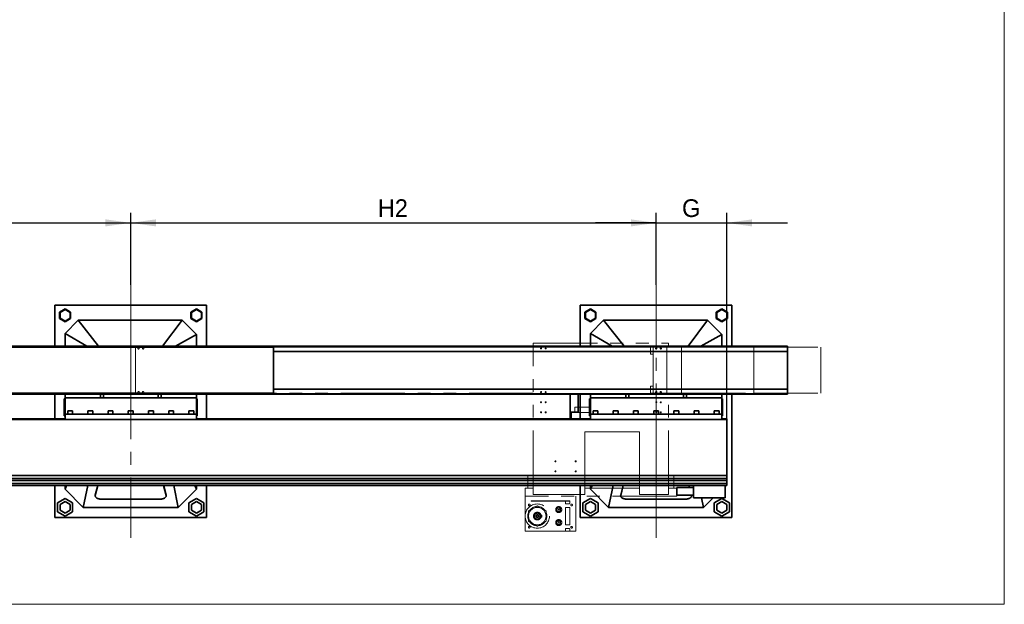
# Model space of a CAD drawing. Header units: millimetres. Extents: x 21 to 401, y 28 to 281.
# Tile 2 of 7: x 98 to 196, y 28 to 86. Entities that reach past the tile are written whole.
import ezdxf

# ---------------------------------------------------------------- set-up
doc = ezdxf.new("R2010")
doc.units = ezdxf.units.MM
for name, pattern in [('SLD-Durchgehend', [0]), ('SLD-Phantom', [12.7, 6.35, -1.27, 1.27, -1.27, 1.27, -1.27]), ('SLD-Punktstrich', [19.05, 15.24, -1.27, 1.27, -1.27])]:
    doc.linetypes.add(name, pattern=pattern)
doc.layers.add('KOPF', color=7, linetype='SLD-Durchgehend')
doc.styles.add('SLDTEXTSTYLE1', font='GIL_____.TTF')
doc.dimstyles.new('SLDDIMSTYLE0', dxfattribs={"dimtxt": 1.75, "dimasz": 2.5, "dimexe": 0, "dimexo": 0.0625, "dimgap": 0.4375, "dimtad": 1, "dimlfac": 50, "dimrnd": 1e-09, "dimzin": 12, "dimdsep": 46, "dimtxsty": 'SLDTEXTSTYLE1', "dimsah": 1, "dimcen": 0.09, "dimadec": 0, "dimazin": 3, "dimtfac": 1, "dimtofl": 0, "dimtmove": 0, "dimatfit": 3, "dimfxl": 1, "dimfrac": 2, "dimtolj": 1, "dimtzin": 12, "dimarcsym": 0})
doc.dimstyles.new('SLDDIMSTYLE3', dxfattribs={"dimtxt": 1.75, "dimasz": 2.5, "dimexe": 0, "dimexo": 0.0625, "dimgap": 0.4375, "dimtad": 1, "dimlfac": 50, "dimrnd": 1e-09, "dimzin": 12, "dimdsep": 46, "dimtxsty": 'SLDTEXTSTYLE1', "dimsah": 1, "dimcen": 0.09, "dimadec": 0, "dimazin": 3, "dimtfac": 1, "dimtmove": 0, "dimatfit": 0, "dimfxl": 1, "dimfrac": 2, "dimtolj": 1, "dimtzin": 12, "dimarcsym": 0})

# ---------------------------------------------------------------- blocks, each defined once
blk = doc.blocks.new('_D_13')
at = {"layer": 'KOPF'}
for p, q in [((55.273, 59.919), (55.273, 67.059)), ((109.273, 59.919), (109.273, 67.059)), ((55.273, 66.059), (109.273, 66.059))]:
    blk.add_line(p, q, dxfattribs=at)
for points in [[(55.273, 66.059), (57.773, 65.709), (57.773, 66.409)], [(109.273, 66.059), (106.773, 66.409), (106.773, 65.709)]]:
    blk.add_solid(points, dxfattribs=at)
at = {"layer": 'KOPF', "insert": (80.716, 68.391), "char_height": 1.75, "attachment_point": 1, "style": 'SLDTEXTSTYLE1'}
blk.add_mtext('H1', dxfattribs=at)
blk = doc.blocks.new('_D_14')
at = {"layer": 'KOPF'}
for p, q in [((109.273, 59.919), (109.273, 67.059)), ((161.273, 59.919), (161.273, 67.059)), ((109.273, 66.059), (161.273, 66.059))]:
    blk.add_line(p, q, dxfattribs=at)
for points in [[(109.273, 66.059), (111.773, 65.709), (111.773, 66.409)], [(161.273, 66.059), (158.773, 66.409), (158.773, 65.709)]]:
    blk.add_solid(points, dxfattribs=at)
at = {"layer": 'KOPF', "insert": (133.716, 68.391), "char_height": 1.75, "attachment_point": 1, "style": 'SLDTEXTSTYLE1'}
blk.add_mtext('H2', dxfattribs=at)
blk = doc.blocks.new('_D_15')
at = {"layer": 'KOPF'}
for p, q in [((161.273, 59.919), (161.273, 67.059)), ((168.273, 46.659), (168.273, 67.059)), ((161.273, 66.059), (155.273, 66.059)), ((161.273, 66.059), (168.273, 66.059)), ((168.273, 66.059), (174.273, 66.059))]:
    blk.add_line(p, q, dxfattribs=at)
for points in [[(161.273, 66.059), (158.773, 66.409), (158.773, 65.709)], [(168.273, 66.059), (170.773, 65.709), (170.773, 66.409)]]:
    blk.add_solid(points, dxfattribs=at)
at = {"layer": 'KOPF', "insert": (163.836, 68.391), "char_height": 1.75, "attachment_point": 1, "style": 'SLDTEXTSTYLE1'}
blk.add_mtext('G', dxfattribs=at)

msp = doc.modelspace()

# ---------------------------------------------------------------- linework, layer by layer
at = {"color": 7, "linetype": 'SLD-Durchgehend', "lineweight": 35}
for p, q in [((101.77263, 53.85898), (101.77263, 57.91898)), ((101.77263, 57.91898), (116.77263, 57.91898)), ((102.77263, 57.55407), (102.22263, 57.23653)), ((103.32263, 57.23653), (102.77263, 57.55407)), ((115.77263, 57.55407), (115.22263, 57.23653)), ((116.32263, 57.23653), (115.77263, 57.55407)), ((116.77263, 57.91898), (116.77263, 53.85898)), ((153.77263, 53.85898), (153.77263, 57.91898)), ((153.77263, 57.91898), (168.77263, 57.91898)), ((154.77263, 57.55407), (154.22263, 57.23653)), ((155.32263, 57.23653), (154.77263, 57.55407)), ((167.77263, 57.55407), (167.22263, 57.23653)), ((168.32263, 57.23653), (167.77263, 57.55407)), ((168.77263, 57.91898), (168.77263, 53.85898)), ((102.22263, 57.23653), (102.22263, 56.60144)), ((102.22263, 56.60144), (102.77263, 56.2839)), ((102.77263, 57.49633), (102.27263, 57.20766)), ((102.27263, 57.20766), (102.27263, 56.63031)), ((102.27263, 56.63031), (102.77263, 56.34163)), ((103.27263, 57.20766), (102.77263, 57.49633)), ((102.77263, 56.34163), (103.27263, 56.63031)), ((102.77263, 56.2839), (103.32263, 56.60144)), ((103.27263, 56.63031), (103.27263, 57.20766)), ((103.32263, 56.60144), (103.32263, 57.23653)), ((115.22263, 57.23653), (115.22263, 56.60144)), ((115.22263, 56.60144), (115.77263, 56.2839)), ((115.77263, 57.49633), (115.27263, 57.20766)), ((115.27263, 57.20766), (115.27263, 56.63031)), ((115.27263, 56.63031), (115.77263, 56.34163)), ((116.27263, 57.20766), (115.77263, 57.49633)), ((115.77263, 56.34163), (116.27263, 56.63031)), ((115.77263, 56.2839), (116.32263, 56.60144)), ((116.27263, 56.63031), (116.27263, 57.20766)), ((116.32263, 56.60144), (116.32263, 57.23653)), ((154.22263, 57.23653), (154.22263, 56.60144)), ((154.22263, 56.60144), (154.77263, 56.2839)), ((154.77263, 57.49633), (154.27263, 57.20766)), ((154.27263, 57.20766), (154.27263, 56.63031)), ((154.27263, 56.63031), (154.77263, 56.34163)), ((155.27263, 57.20766), (154.77263, 57.49633)), ((154.77263, 56.34163), (155.27263, 56.63031)), ((154.77263, 56.2839), (155.32263, 56.60144)), ((155.27263, 56.63031), (155.27263, 57.20766)), ((155.32263, 56.60144), (155.32263, 57.23653)), ((167.22263, 57.23653), (167.22263, 56.60144)), ((167.22263, 56.60144), (167.77263, 56.2839)), ((167.77263, 57.49633), (167.27263, 57.20766)), ((167.27263, 57.20766), (167.27263, 56.63031)), ((167.27263, 56.63031), (167.77263, 56.34163)), ((168.27263, 57.20766), (167.77263, 57.49633)), ((167.77263, 56.34163), (168.27263, 56.63031)), ((167.77263, 56.2839), (168.32263, 56.60144)), ((168.27263, 56.63031), (168.27263, 57.20766)), ((168.32263, 56.60144), (168.32263, 57.23653)), ((104.07263, 56.41898), (102.77263, 55.11898)), ((106.09586, 53.85898), (104.07263, 56.41898)), ((114.37263, 56.41898), (104.07263, 56.41898)), ((112.43199, 53.85898), (114.37263, 56.41898)), ((115.77263, 55.01898), (114.37263, 56.41898)), ((156.07263, 56.41898), (154.77263, 55.11898)), ((158.09586, 53.85898), (156.07263, 56.41898)), ((166.37263, 56.41898), (156.07263, 56.41898)), ((164.43199, 53.85898), (166.37263, 56.41898)), ((167.77263, 55.01898), (166.37263, 56.41898)), ((104.92385, 53.85898), (102.77263, 55.11898)), ((102.77263, 55.11898), (102.77263, 53.85898)), ((113.69058, 53.85898), (115.77263, 55.01898)), ((115.77263, 53.85898), (115.77263, 55.01898)), ((156.92385, 53.85898), (154.77263, 55.11898)), ((154.77263, 55.11898), (154.77263, 53.85898)), ((165.69058, 53.85898), (167.77263, 55.01898)), ((167.77263, 53.85898), (167.77263, 55.01898)), ((116.74763, 53.75898), (67.23263, 53.75898)), ((174.27263, 53.85898), (67.43263, 53.85898)), ((174.27263, 53.79898), (67.43263, 53.79898)), ((116.74763, 53.75898), (116.74831, 53.75898)), ((116.74831, 53.75898), (118.74671, 53.75898)), ((118.74671, 53.75898), (123.38783, 53.75898)), ((123.38783, 49.19898), (123.38783, 53.75898)), ((174.27263, 53.85898), (174.27263, 53.79898)), ((174.27263, 53.33898), (174.27263, 53.79898)), ((174.27263, 53.33898), (123.38783, 53.33898)), ((174.27263, 49.61898), (174.27263, 53.33898)), ((116.74763, 49.19898), (67.23263, 49.19898)), ((67.43263, 49.15898), (174.27263, 49.15898)), ((174.27263, 49.09898), (67.43263, 49.09898)), ((101.77263, 46.65898), (101.77263, 49.09898)), ((102.77263, 48.73898), (102.77263, 49.09898)), ((102.77263, 48.73898), (115.77263, 48.73898)), ((102.77263, 48.38898), (102.77263, 48.73898)), ((106.27263, 48.73898), (106.27263, 49.09898)), ((106.57263, 48.73898), (106.57263, 49.09898)), ((111.97263, 48.73898), (111.97263, 49.09898)), ((112.27263, 48.73898), (112.27263, 49.09898)), ((115.77263, 48.73898), (115.77263, 49.09898)), ((115.77263, 48.38898), (115.77263, 48.73898)), ((116.74763, 49.19898), (116.74831, 49.19898)), ((116.74831, 49.19898), (118.74671, 49.19898)), ((116.77263, 49.09898), (116.77263, 46.65898)), ((118.74671, 49.19898), (123.38783, 49.19898)), ((174.27263, 49.61898), (123.38783, 49.61898)), ((152.77263, 49.09898), (152.77263, 47.33898)), ((153.57263, 49.09898), (153.57263, 47.33898)), ((153.77263, 46.65898), (153.77263, 49.09898)), ((154.77263, 48.73898), (154.77263, 49.09898)), ((154.77263, 48.73898), (167.77263, 48.73898)), ((154.77263, 48.38898), (154.77263, 48.73898)), ((158.27263, 48.73898), (158.27263, 49.09898)), ((158.57263, 48.73898), (158.57263, 49.09898)), ((163.97263, 48.73898), (163.97263, 49.09898)), ((164.27263, 48.73898), (164.27263, 49.09898)), ((167.77263, 48.73898), (167.77263, 49.09898)), ((167.77263, 48.38898), (167.77263, 48.73898)), ((168.77263, 49.09898), (168.77263, 36.91898)), ((174.27263, 49.15898), (174.27263, 49.61898)), ((174.27263, 49.15898), (174.27263, 49.09898)), ((102.69263, 48.35898), (102.69263, 48.65898)), ((102.69263, 48.65898), (102.77263, 48.65898)), ((102.69263, 47.25898), (102.69263, 48.35898)), ((102.77263, 47.13898), (102.77263, 48.38898)), ((115.85263, 48.65898), (115.77263, 48.65898)), ((115.77263, 47.13898), (115.77263, 48.38898)), ((115.85263, 48.65898), (115.85263, 48.35898)), ((115.85263, 48.35898), (115.85263, 47.25898)), ((154.69263, 48.35898), (154.69263, 48.65898)), ((154.69263, 48.65898), (154.77263, 48.65898)), ((154.69263, 47.25898), (154.69263, 48.35898)), ((154.77263, 47.13898), (154.77263, 48.38898)), ((167.85263, 48.65898), (167.77263, 48.65898)), ((167.77263, 47.13898), (167.77263, 48.38898)), ((167.85263, 48.65898), (167.85263, 48.35898)), ((167.85263, 48.35898), (167.85263, 47.25898)), ((102.69263, 46.95898), (102.69263, 47.25898)), ((102.69263, 46.95898), (102.77263, 46.95898)), ((102.77263, 47.13898), (115.77263, 47.13898)), ((102.77263, 46.59898), (102.77263, 47.13898)), ((103.03263, 47.45898), (103.03263, 47.13898)), ((103.03263, 47.45898), (103.51263, 47.45898)), ((103.51263, 47.13898), (103.51263, 47.45898)), ((105.03263, 47.45898), (105.03263, 47.13898)), ((105.03263, 47.45898), (105.51263, 47.45898)), ((105.51263, 47.13898), (105.51263, 47.45898)), ((107.03263, 47.45898), (107.03263, 47.13898)), ((107.03263, 47.45898), (107.51263, 47.45898)), ((107.51263, 47.13898), (107.51263, 47.45898)), ((109.03263, 47.45898), (109.03263, 47.13898)), ((109.03263, 47.45898), (109.51263, 47.45898)), ((109.51263, 47.13898), (109.51263, 47.45898)), ((111.03263, 47.45898), (111.03263, 47.13898)), ((111.03263, 47.45898), (111.51263, 47.45898)), ((111.51263, 47.13898), (111.51263, 47.45898)), ((113.03263, 47.45898), (113.03263, 47.13898)), ((113.03263, 47.45898), (113.51263, 47.45898)), ((113.51263, 47.13898), (113.51263, 47.45898)), ((115.03263, 47.45898), (115.03263, 47.13898)), ((115.03263, 47.45898), (115.51263, 47.45898)), ((115.51263, 47.13898), (115.51263, 47.45898)), ((115.77263, 46.59898), (115.77263, 47.13898)), ((115.85263, 46.95898), (115.77263, 46.95898)), ((115.85263, 47.25898), (115.85263, 46.95898)), ((153.57263, 47.33898), (152.77263, 47.33898)), ((152.77263, 47.33898), (152.77263, 46.59898)), ((152.85263, 47.33898), (152.85263, 46.67898)), ((154.69263, 46.95898), (154.69263, 47.25898)), ((154.69263, 46.95898), (154.77263, 46.95898)), ((154.77263, 47.13898), (167.77263, 47.13898)), ((154.77263, 46.59898), (154.77263, 47.13898)), ((155.03263, 47.45898), (155.03263, 47.13898)), ((155.03263, 47.45898), (155.51263, 47.45898)), ((155.51263, 47.13898), (155.51263, 47.45898)), ((157.03263, 47.45898), (157.03263, 47.13898)), ((157.03263, 47.45898), (157.51263, 47.45898)), ((157.51263, 47.13898), (157.51263, 47.45898)), ((159.03263, 47.45898), (159.03263, 47.13898)), ((159.03263, 47.45898), (159.51263, 47.45898)), ((159.51263, 47.13898), (159.51263, 47.45898)), ((161.03263, 47.45898), (161.03263, 47.13898)), ((161.03263, 47.45898), (161.51263, 47.45898)), ((161.51263, 47.13898), (161.51263, 47.45898)), ((163.03263, 47.45898), (163.03263, 47.13898)), ((163.03263, 47.45898), (163.51263, 47.45898)), ((163.51263, 47.13898), (163.51263, 47.45898)), ((165.03263, 47.45898), (165.03263, 47.13898)), ((165.03263, 47.45898), (165.51263, 47.45898)), ((165.51263, 47.13898), (165.51263, 47.45898)), ((167.03263, 47.45898), (167.03263, 47.13898)), ((167.03263, 47.45898), (167.51263, 47.45898)), ((167.51263, 47.13898), (167.51263, 47.45898)), ((167.77263, 46.59898), (167.77263, 47.13898)), ((167.85263, 46.95898), (167.77263, 46.95898)), ((167.85263, 47.25898), (167.85263, 46.95898)), ((102.77263, 46.65898), (67.43263, 46.65898)), ((67.43263, 46.59898), (102.77263, 46.59898)), ((102.77263, 46.59898), (115.77263, 46.59898)), ((152.77263, 46.65898), (115.77263, 46.65898)), ((115.77263, 46.59898), (154.77263, 46.59898)), ((153.57263, 46.67898), (152.85263, 46.67898)), ((153.57263, 46.67898), (153.57263, 46.59898)), ((154.77263, 46.65898), (153.57263, 46.65898)), ((154.77263, 46.59898), (167.77263, 46.59898)), ((168.27263, 46.65898), (167.77263, 46.65898)), ((167.77263, 46.59898), (168.27263, 46.59898)), ((168.27263, 46.65898), (168.27263, 46.59898)), ((168.27263, 46.17898), (168.27263, 46.59898)), ((168.27263, 41.17898), (168.27263, 46.17898)), ((168.27263, 41.0528), (67.95263, 41.0528)), ((168.27263, 41.0528), (168.27263, 41.17898)), ((168.27263, 41.0528), (168.27263, 40.75898)), ((168.27063, 40.75898), (67.95263, 40.75898)), ((168.27063, 40.56098), (67.95263, 40.56098)), ((168.27063, 40.26498), (67.95263, 40.26498)), ((168.27063, 40.06698), (67.95263, 40.06698)), ((101.77263, 36.91898), (101.77263, 40.06698)), ((102.92779, 40.06698), (102.77263, 39.71898)), ((102.77263, 40.06698), (102.77263, 39.71898)), ((105.01823, 40.06698), (104.57263, 37.91898)), ((106.01978, 40.06698), (105.76869, 39.09985)), ((106.01105, 40.06698), (105.76869, 39.13348)), ((112.77657, 39.09985), (112.52549, 40.06698)), ((112.77657, 39.13348), (112.53422, 40.06698)), ((113.52704, 40.06698), (113.97263, 37.91898)), ((115.61747, 40.06698), (115.77263, 39.71898)), ((115.77263, 39.71898), (115.77263, 40.06698)), ((116.77263, 40.06698), (116.77263, 36.91898)), ((153.77263, 36.91898), (153.77263, 40.06698)), ((154.92779, 40.06698), (154.77263, 39.71898)), ((154.77263, 40.06698), (154.77263, 39.71898)), ((157.01823, 40.06698), (156.57263, 37.91898)), ((158.01978, 40.06698), (157.76869, 39.09985)), ((158.01105, 40.06698), (157.76869, 39.13348)), ((164.57352, 39.88198), (164.52549, 40.06698)), ((164.58225, 39.88198), (164.53422, 40.06698)), ((164.97263, 40.06698), (164.97263, 38.86698)), ((168.11263, 40.06698), (168.11263, 38.86698)), ((168.27263, 40.75898), (168.27063, 40.75898)), ((168.27063, 40.75898), (168.27063, 40.56098)), ((168.27263, 40.69898), (168.27063, 40.69898)), ((168.27063, 40.56098), (168.27063, 40.26498)), ((168.27063, 40.26498), (168.27063, 40.06698)), ((168.27263, 40.75898), (168.27263, 40.69898)), ((102.77263, 39.71898), (104.57263, 37.91898)), ((105.76286, 39.08828), (105.76286, 39.05464)), ((112.78241, 39.05464), (112.78241, 39.08828)), ((113.97263, 37.91898), (115.77263, 39.71898)), ((154.77263, 39.71898), (156.57263, 37.91898)), ((157.76286, 39.08828), (157.76286, 39.05464)), ((164.97263, 39.88198), (163.31263, 39.88198)), ((163.31263, 39.13198), (163.31263, 39.88198)), ((163.31263, 39.13198), (164.97263, 39.13198)), ((164.77657, 39.09985), (164.76823, 39.13198)), ((164.78241, 39.05464), (164.78241, 39.08828)), ((102.77263, 38.78501), (102.02263, 38.352)), ((102.02263, 38.352), (102.02263, 37.48597)), ((102.77263, 38.49633), (102.27263, 38.20766)), ((102.27263, 38.20766), (102.27263, 37.63031)), ((103.52263, 38.352), (102.77263, 38.78501)), ((103.27263, 38.20766), (102.77263, 38.49633)), ((103.27263, 37.63031), (103.27263, 38.20766)), ((103.52263, 37.48597), (103.52263, 38.352)), ((106.36286, 38.72984), (112.18241, 38.72984)), ((115.77263, 38.78501), (115.02263, 38.352)), ((115.02263, 38.352), (115.02263, 37.48597)), ((115.77263, 38.49633), (115.27263, 38.20766)), ((115.27263, 38.20766), (115.27263, 37.63031)), ((116.52263, 38.352), (115.77263, 38.78501)), ((116.27263, 38.20766), (115.77263, 38.49633)), ((116.27263, 37.63031), (116.27263, 38.20766)), ((116.52263, 37.48597), (116.52263, 38.352)), ((154.77263, 38.78501), (154.02263, 38.352)), ((154.02263, 38.352), (154.02263, 37.48597)), ((154.77263, 38.49633), (154.27263, 38.20766)), ((154.27263, 38.20766), (154.27263, 37.63031)), ((155.52263, 38.352), (154.77263, 38.78501)), ((155.27263, 38.20766), (154.77263, 38.49633)), ((155.27263, 37.63031), (155.27263, 38.20766)), ((155.52263, 37.48597), (155.52263, 38.352)), ((158.36286, 38.72984), (164.18241, 38.72984)), ((164.97263, 38.86698), (168.11263, 38.86698)), ((165.77597, 38.86698), (165.97263, 37.91898)), ((165.97263, 37.91898), (166.92063, 38.86698)), ((167.77263, 38.78501), (167.02263, 38.352)), ((167.02263, 38.352), (167.02263, 37.48597)), ((167.77263, 38.49633), (167.27263, 38.20766)), ((167.27263, 38.20766), (167.27263, 37.63031)), ((168.52263, 38.352), (167.77263, 38.78501)), ((168.27263, 38.20766), (167.77263, 38.49633)), ((168.27263, 37.63031), (168.27263, 38.20766)), ((168.52263, 37.48597), (168.52263, 38.352)), ((102.02263, 37.48597), (102.77263, 37.05296)), ((102.27263, 37.63031), (102.77263, 37.34163)), ((102.77263, 37.34163), (103.27263, 37.63031)), ((102.77263, 37.05296), (103.52263, 37.48597)), ((104.57263, 37.91898), (113.97263, 37.91898)), ((115.02263, 37.48597), (115.77263, 37.05296)), ((115.27263, 37.63031), (115.77263, 37.34163)), ((115.77263, 37.34163), (116.27263, 37.63031)), ((115.77263, 37.05296), (116.52263, 37.48597)), ((154.02263, 37.48597), (154.77263, 37.05296)), ((154.27263, 37.63031), (154.77263, 37.34163)), ((154.77263, 37.34163), (155.27263, 37.63031)), ((154.77263, 37.05296), (155.52263, 37.48597)), ((156.57263, 37.91898), (165.97263, 37.91898)), ((167.02263, 37.48597), (167.77263, 37.05296)), ((167.27263, 37.63031), (167.77263, 37.34163)), ((167.77263, 37.34163), (168.27263, 37.63031)), ((167.77263, 37.05296), (168.52263, 37.48597)), ((116.77263, 36.91898), (101.77263, 36.91898)), ((168.77263, 36.91898), (153.77263, 36.91898))]:
    msp.add_line(p, q, dxfattribs=at)
at = {"color": 7, "linetype": 'SLD-Phantom', "lineweight": 18}
for p, q in [((109.74743, 53.75898), (109.74743, 49.19898)), ((149.11263, 53.75898), (109.74743, 53.75898)), ((149.11263, 39.17298), (149.11263, 54.17298)), ((149.11263, 54.17298), (162.51263, 54.17298)), ((162.31263, 53.85898), (160.71263, 53.85898)), ((160.71263, 53.75898), (160.71263, 53.85898)), ((162.31263, 53.75898), (160.71263, 53.75898)), ((160.71263, 53.05898), (160.71263, 53.75898)), ((160.98763, 49.19898), (160.98763, 53.75898)), ((162.31263, 53.75898), (162.31263, 53.85898)), ((162.32763, 53.75898), (162.31263, 53.75898)), ((162.32763, 49.19898), (162.32763, 53.75898)), ((162.32763, 53.75898), (163.77007, 53.75898)), ((162.51263, 53.75898), (162.51263, 54.17298)), ((163.77007, 49.19898), (163.77007, 53.75898)), ((163.77007, 53.75898), (170.93573, 53.75898)), ((170.93573, 49.19898), (170.93573, 53.75898)), ((170.93573, 53.75898), (177.56783, 53.75898)), ((177.56783, 49.19898), (177.56783, 53.75898)), ((160.98763, 53.05898), (160.71263, 53.05898)), ((160.98763, 49.89898), (160.71263, 49.89898)), ((160.71263, 49.19898), (160.71263, 49.89898)), ((149.11263, 49.19898), (109.74743, 49.19898)), ((162.31263, 49.19898), (160.71263, 49.19898)), ((160.71263, 49.09898), (160.71263, 49.19898)), ((162.31263, 49.09898), (160.71263, 49.09898)), ((162.31263, 49.09898), (162.31263, 49.19898)), ((162.32763, 49.19898), (162.31263, 49.19898)), ((162.32763, 49.19898), (163.77007, 49.19898)), ((162.51263, 39.17298), (162.51263, 49.19898)), ((163.77007, 49.19898), (170.93573, 49.19898)), ((170.93573, 49.19898), (177.56783, 49.19898)), ((154.81263, 47.81298), (153.21263, 47.81298)), ((153.21263, 47.81298), (153.21263, 47.31298)), ((154.81263, 47.31298), (154.81263, 47.81298)), ((153.21263, 47.31298), (154.81263, 47.31298)), ((159.61263, 45.37298), (154.21263, 45.37298)), ((154.21263, 45.37298), (154.21263, 39.17298)), ((159.61263, 39.17298), (159.61263, 45.37298)), ((148.59263, 41.07298), (148.59263, 39.81298)), ((149.11263, 41.07298), (148.59263, 41.07298)), ((162.51263, 41.07298), (163.03263, 41.07298)), ((163.03263, 41.07298), (163.03263, 39.81298)), ((148.31263, 39.81298), (148.31263, 39.03298)), ((149.11263, 39.81298), (148.31263, 39.81298)), ((148.31263, 39.03298), (148.31263, 35.55298)), ((163.31263, 39.03298), (148.31263, 39.03298)), ((149.11263, 39.17298), (154.21263, 39.17298)), ((153.31263, 39.03298), (153.31263, 35.55298)), ((154.21263, 39.81298), (159.61263, 39.81298)), ((159.61263, 39.17298), (162.51263, 39.17298)), ((163.31263, 39.81298), (162.51263, 39.81298)), ((163.31263, 39.81298), (163.31263, 39.03298)), ((148.74136, 38.07298), (148.68391, 38.07298)), ((148.79263, 38.18171), (148.79263, 38.12426)), ((148.91263, 38.55298), (152.72263, 38.55298)), ((148.91263, 38.53298), (148.91263, 38.55298)), ((148.91263, 38.53298), (152.30263, 38.53298)), ((150.33763, 38.55298), (150.33763, 38.53298)), ((152.28763, 38.53298), (152.28763, 38.55298)), ((152.30263, 38.53298), (152.30263, 38.30298)), ((152.72263, 38.53298), (152.30263, 38.53298)), ((152.30263, 38.30298), (152.31263, 38.30298)), ((152.31263, 38.30298), (152.31263, 38.27298)), ((152.31263, 38.27298), (152.71263, 38.27298)), ((152.71263, 38.27298), (152.71263, 38.30298)), ((152.71263, 38.30298), (152.72263, 38.30298)), ((152.72263, 38.30298), (152.72263, 38.55298)), ((152.83263, 38.12426), (152.83263, 38.18171)), ((152.94136, 38.07298), (152.88391, 38.07298)), ((149.95863, 37.15298), (149.87924, 37.15298)), ((149.95863, 36.95298), (149.95863, 37.15298)), ((151.59799, 37.75298), (151.56335, 37.69298)), ((151.56335, 37.69298), (151.59799, 37.63298)), ((151.66728, 37.75298), (151.59799, 37.75298)), ((151.59799, 37.63298), (151.66728, 37.63298)), ((151.70192, 37.69298), (151.66728, 37.75298)), ((151.66728, 37.63298), (151.70192, 37.69298)), ((152.30263, 37.91298), (152.72263, 37.91298)), ((152.30263, 36.19298), (152.30263, 37.91298)), ((152.72263, 36.19298), (152.72263, 37.91298)), ((149.95863, 36.95298), (149.87924, 36.95298)), ((151.59799, 36.47298), (151.56335, 36.41298)), ((151.56335, 36.41298), (151.59799, 36.35298)), ((151.66728, 36.47298), (151.59799, 36.47298)), ((151.59799, 36.35298), (151.66728, 36.35298)), ((151.70192, 36.41298), (151.66728, 36.47298)), ((151.66728, 36.35298), (151.70192, 36.41298)), ((152.30263, 36.19298), (152.72263, 36.19298)), ((148.31263, 35.55298), (148.91263, 35.55298)), ((148.68391, 36.03298), (148.74136, 36.03298)), ((148.79263, 35.98171), (148.79263, 35.92426)), ((148.91263, 35.57298), (152.30263, 35.57298)), ((148.91263, 35.57298), (148.91263, 35.55298)), ((152.31263, 35.80298), (152.30263, 35.80298)), ((152.30263, 35.80298), (152.30263, 35.57298)), ((152.72263, 35.57298), (152.30263, 35.57298)), ((152.71263, 35.83298), (152.31263, 35.83298)), ((152.31263, 35.83298), (152.31263, 35.80298)), ((152.71263, 35.80298), (152.71263, 35.83298)), ((152.72263, 35.80298), (152.71263, 35.80298)), ((152.72263, 35.55298), (152.72263, 35.80298)), ((152.72263, 35.55298), (153.31263, 35.55298)), ((152.83263, 35.92426), (152.83263, 35.98171)), ((152.88391, 36.03298), (152.94136, 36.03298))]:
    msp.add_line(p, q, dxfattribs=at)
at = {"color": 7, "linetype": 'SLD-Durchgehend', "lineweight": 35, "flags": 128}
for points in [[(105.76869, 39.13348), (105.76305, 39.09659), (105.76286, 39.08828)], [(105.76869, 39.09985), (105.76305, 39.06296), (105.7652, 39.02596), (105.77511, 38.98933), (105.79265, 38.95356), (105.8176, 38.91909), (105.84964, 38.88639), (105.88833, 38.85587), (105.9332, 38.82793), (105.98364, 38.80294), (106.039, 38.78122), (106.09858, 38.76305), (106.16158, 38.74866), (106.2272, 38.73825), (106.29459, 38.73195), (106.36286, 38.72984)], [(112.18241, 38.72984), (112.25068, 38.73195), (112.31806, 38.73825), (112.38368, 38.74866), (112.44669, 38.76305), (112.50626, 38.78122), (112.56163, 38.80294), (112.61207, 38.82793), (112.65693, 38.85587), (112.69563, 38.88639), (112.72766, 38.91909), (112.75261, 38.95356), (112.77016, 38.98933), (112.78007, 39.02596), (112.78222, 39.06296), (112.77657, 39.09985)], [(112.78241, 39.08828), (112.78222, 39.09659), (112.77657, 39.13348)], [(157.76869, 39.13348), (157.76305, 39.09659), (157.76286, 39.08828)], [(157.76869, 39.09985), (157.76305, 39.06296), (157.7652, 39.02596), (157.77511, 38.98933), (157.79265, 38.95356), (157.8176, 38.91909), (157.84964, 38.88639), (157.88833, 38.85587), (157.9332, 38.82793), (157.98364, 38.80294), (158.039, 38.78122), (158.09858, 38.76305), (158.16158, 38.74866), (158.2272, 38.73825), (158.29459, 38.73195), (158.36286, 38.72984)], [(164.18241, 38.72984), (164.25068, 38.73195), (164.31806, 38.73825), (164.38368, 38.74866), (164.44669, 38.76305), (164.50626, 38.78122), (164.56163, 38.80294), (164.61207, 38.82793), (164.65693, 38.85587), (164.69563, 38.88639), (164.72766, 38.91909), (164.75261, 38.95356), (164.77016, 38.98933), (164.78007, 39.02596), (164.78222, 39.06296), (164.77657, 39.09985)], [(164.78241, 39.08828), (164.78222, 39.09659), (164.77657, 39.13348)]]:
    msp.add_lwpolyline(points, dxfattribs=at)
at = {"color": 7, "linetype": 'SLD-Phantom', "lineweight": 18}
for centre, radius in [((110.04743, 53.63898), 0.065), ((110.49743, 53.63898), 0.065), ((149.88763, 53.63898), 0.05), ((150.33763, 53.63898), 0.05), ((161.28763, 53.63898), 0.065), ((161.28763, 53.63898), 0.05), ((161.73763, 53.63898), 0.065), ((161.73763, 53.63898), 0.05), ((110.04743, 49.31898), 0.065), ((110.49743, 49.31898), 0.065), ((149.88763, 49.31898), 0.05), ((150.33763, 49.31898), 0.05), ((161.28763, 49.31898), 0.065), ((161.28763, 49.31898), 0.05), ((161.73763, 49.31898), 0.065), ((161.73763, 49.31898), 0.05), ((149.88763, 48.31898), 0.05), ((150.33763, 48.31898), 0.05), ((161.28763, 48.31898), 0.05), ((161.73763, 48.31898), 0.05), ((149.88763, 47.31898), 0.05), ((150.33763, 47.31898), 0.05), ((161.28763, 47.31898), 0.05), ((161.73763, 47.31898), 0.05), ((151.31263, 42.47298), 0.05), ((153.31263, 42.47298), 0.05), ((151.31263, 41.47298), 0.05), ((153.31263, 41.47298), 0.05), ((149.51263, 37.05298), 1.2), ((148.71263, 38.15298), 0.085), ((152.91263, 38.15298), 0.085), ((149.51263, 37.05298), 0.862), ((149.51263, 37.05298), 0.35), ((149.51263, 37.05298), 0.3), ((149.51263, 37.05298), 0.28), ((149.51263, 37.05298), 0.149), ((149.51263, 37.05298), 0.105), ((149.51263, 37.05298), 0.085), ((151.63263, 37.69298), 0.3), ((151.63263, 37.69298), 0.19), ((151.63263, 36.41298), 0.3), ((151.63263, 36.41298), 0.19), ((148.71263, 35.95298), 0.085), ((152.91263, 35.95298), 0.085)]:
    msp.add_circle(centre, radius, dxfattribs=at)
for centre, radius, start, end in [((149.51263, 37.96298), 0.09, 23.8762077, 156.1237923), ((149.51263, 37.05298), 0.95, 154.9697319, 205.0302681), ((148.72455, 37.50798), 0.13, 225.9347815, 265.5260479), ((148.72455, 37.50798), 0.09, 83.8762077, 216.1237923), ((149.51263, 37.05298), 0.95, 94.9697319, 145.0302681), ((148.72455, 37.50798), 0.13, 34.4739521, 74.0652185), ((149.51263, 37.05298), 0.38, 15.2575233, 344.7424767), ((149.51263, 37.96298), 0.13, 165.9347815, 205.5260478), ((149.51263, 37.05298), 0.95, 34.9697319, 85.0302681), ((149.51263, 37.96298), 0.13, 334.4739522, 14.0652185), ((149.51263, 37.05298), 0.38, 344.7424767, 15.2575233), ((150.30072, 37.50798), 0.13, 105.9347815, 145.5260478), ((150.30072, 37.50798), 0.09, 323.8762077, 96.1237923), ((150.30072, 37.50798), 0.13, 274.4739522, 314.0652185), ((149.51263, 37.05298), 0.95, 334.9697319, 25.0302681), ((148.72455, 36.59798), 0.13, 94.4739521, 134.0652185), ((148.72455, 36.59798), 0.09, 143.8762077, 276.1237923), ((149.51263, 37.05298), 0.95, 214.9697319, 265.0302681), ((148.72455, 36.59798), 0.13, 285.9347815, 325.5260479), ((149.51263, 36.14298), 0.13, 154.4739522, 194.0652185), ((149.51263, 36.14298), 0.09, 203.8762077, 336.1237923), ((149.51263, 37.05298), 0.95, 274.9697319, 325.0302681), ((149.51263, 36.14298), 0.13, 345.9347815, 25.5260478), ((150.30072, 36.59798), 0.13, 214.4739522, 254.0652185), ((150.30072, 36.59798), 0.09, 263.8762077, 36.1237923), ((150.30072, 36.59798), 0.13, 45.9347815, 85.5260478)]:
    msp.add_arc(centre, radius, start, end, dxfattribs=at)
for points, knots in [([(148.74136, 38.07298), (148.73436, 38.07427), (148.72018, 38.07688), (148.69996, 38.07638), (148.6884, 38.07393), (148.68391, 38.07298)], [0, 0, 0, 0, 0.3735371, 0.75647528, 1, 1, 1, 1]), ([(148.68391, 38.07298), (148.69937, 38.07179), (148.71864, 38.07031), (148.73761, 38.07254), (148.74136, 38.07298)], [0, 0, 0, 0, 0.80261625, 1, 1, 1, 1]), ([(152.94136, 38.07298), (152.93436, 38.07427), (152.92018, 38.07688), (152.89996, 38.07638), (152.8884, 38.07393), (152.88391, 38.07298)], [0, 0, 0, 0, 0.3735371, 0.75647528, 1, 1, 1, 1]), ([(152.88391, 38.07298), (152.89937, 38.07179), (152.91864, 38.07031), (152.93761, 38.07254), (152.94136, 38.07298)], [0, 0, 0, 0, 0.80261625, 1, 1, 1, 1]), ([(148.74136, 35.87298), (148.73436, 35.87427), (148.72018, 35.87688), (148.69996, 35.87638), (148.6884, 35.87393), (148.68391, 35.87298)], [0, 0, 0, 0, 0.3735371, 0.75647528, 1, 1, 1, 1]), ([(152.94136, 35.87298), (152.93436, 35.87427), (152.92018, 35.87688), (152.89996, 35.87638), (152.8884, 35.87393), (152.88391, 35.87298)], [0, 0, 0, 0, 0.3735371, 0.75647528, 1, 1, 1, 1])]:
    msp.add_open_spline(points, degree=3, knots=knots, dxfattribs=at)
at = {"layer": 'KOPF', "lineweight": 18}
for p in [(195.73608, 193.32761), (20.73608, 28.32761)]:
    msp.add_line(p, (195.73608, 28.32761), dxfattribs=at)
at = {"layer": 'KOPF', "linetype": 'SLD-Punktstrich', "lineweight": 18}
for p, q in [((109.27263, 59.91898), (109.27263, 34.91898)), ((161.27263, 34.91898), (161.27263, 59.91898))]:
    msp.add_line(p, q, dxfattribs=at)

# ---------------------------------------------------------------- dimensions: what is measured, and where the dimension line sits
at = {"layer": 'KOPF'}
for base, p1, p2, dimstyle, picture, middle in [((109.27263, 66.05898), (55.27263, 59.91898), (109.27263, 59.91898), 'SLDDIMSTYLE0', '_D_13', (82.27263, 66.05898)), ((161.27263, 66.05898), (109.27263, 59.91898), (161.27263, 59.91898), 'SLDDIMSTYLE0', '_D_14', (135.27263, 66.05898)), ((168.27263, 66.05898), (161.27263, 59.91898), (168.27263, 46.65898), 'SLDDIMSTYLE3', '_D_15', (164.77263, 66.05898))]:
    dim = msp.add_linear_dim(base=base, p1=p1, p2=p2, dimstyle=dimstyle, dxfattribs=at)
    dim.commit()
    dim.dimension.update_dxf_attribs({"geometry": picture, "text_midpoint": middle, "dimtype": 160})

doc.saveas('drawing.dxf')
